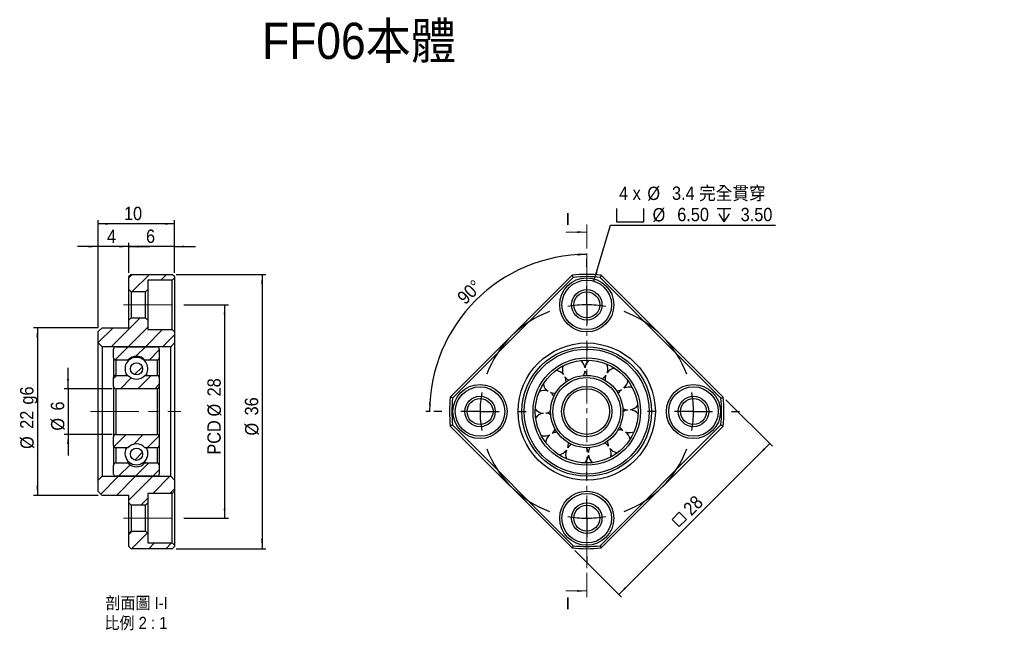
# Model space of a CAD drawing. Header units: millimetres. Extents: x 29 to 158, y 15 to 97.
import ezdxf

# ---------------------------------------------------------------- set-up
doc = ezdxf.new("R2010")
doc.units = ezdxf.units.MM
doc.header["$LTSCALE"] = 0.5
doc.linetypes.add('CENTER', pattern=[10.16, 6.35, -1.27, 1.27, -1.27])
doc.linetypes.add('CENTERX2', pattern=[20.32, 12.7, -2.54, 2.54, -2.54])
doc.layers.add('FORMAT', color=7, linetype='Continuous')
doc.styles.add('SLDTEXTSTYLE0', font='GOTHIC.TTF', dxfattribs={"width": 0.913, "bigfont": 'bigfont'})
doc.styles.add('SLDTEXTSTYLE1', font='GOTHIC.TTF', dxfattribs={"width": 0.913})
doc.dimstyles.new('SLDDIMSTYLE0', dxfattribs={"dimtxt": 1.75, "dimasz": 1.25, "dimexe": 0, "dimexo": 0.0625, "dimgap": 0.4375, "dimtad": 1, "dimdec": 4, "dimlfac": 0.5, "dimzin": 12, "dimdsep": 46, "dimtxsty": 'SLDTEXTSTYLE1', "dimsah": 1, "dimcen": 0.09, "dimazin": 3, "dimtfac": 1, "dimtofl": 0, "dimtmove": 0, "dimatfit": 3, "dimfxl": 0, "dimfrac": 2, "dimtolj": 1, "dimtzin": 12, "dimarcsym": 0})
doc.dimstyles.new('SLDDIMSTYLE1', dxfattribs={"dimtxt": 1.75, "dimasz": 1.25, "dimexe": 0, "dimexo": 0.0625, "dimgap": 0.4375, "dimtad": 1, "dimrnd": 1e-09, "dimzin": 12, "dimdsep": 46, "dimtxsty": 'SLDTEXTSTYLE1', "dimsah": 1, "dimcen": 0.09, "dimadec": 0, "dimazin": 3, "dimtfac": 1, "dimtofl": 0, "dimtmove": 0, "dimatfit": 3, "dimfxl": 0, "dimfrac": 2, "dimtolj": 1, "dimtzin": 12, "dimarcsym": 0})
doc.dimstyles.new('SLDDIMSTYLE2', dxfattribs={"dimtxt": 1.75, "dimasz": 1.25, "dimexe": 0, "dimexo": 0.0625, "dimgap": 0.4375, "dimtad": 0, "dimtih": 1, "dimtoh": 1, "dimdec": 1, "dimrnd": 1e-09, "dimzin": 12, "dimdsep": 46, "dimtxsty": 'SLDTEXTSTYLE1', "dimsah": 1, "dimcen": 0, "dimadec": 0, "dimazin": 3, "dimtfac": 1, "dimtofl": 0, "dimtmove": 0, "dimatfit": 3, "dimfxl": 0, "dimfrac": 2, "dimtolj": 1, "dimtzin": 12, "dimarcsym": 0})
doc.dimstyles.new('SLDDIMSTYLE3', dxfattribs={"dimtxt": 1.75, "dimasz": 1.25, "dimexe": 0, "dimexo": 0.0625, "dimgap": 0.4375, "dimtad": 1, "dimrnd": 1e-09, "dimzin": 12, "dimdsep": 46, "dimtxsty": 'SLDTEXTSTYLE1', "dimsah": 1, "dimcen": 0.09, "dimadec": 0, "dimazin": 3, "dimtfac": 1, "dimtmove": 0, "dimatfit": 0, "dimfxl": 0, "dimfrac": 2, "dimtolj": 1, "dimtzin": 12, "dimarcsym": 0})

# ---------------------------------------------------------------- blocks, each defined once
blk = doc.blocks.new('_D')
at = {"layer": 'FORMAT', "color": 7}
blk.add_line((82.87, 45.99), (82.3, 45.99), dxfattribs=at)
blk.add_arc((103.42, 45.99), 20.62, 90, 180, dxfattribs=at)
for points in [[(103.42, 66.61), (102.16, 66.7), (102.17, 66.45)], [(82.8, 45.99), (82.96, 47.23), (82.71, 47.24)]]:
    blk.add_solid(points, dxfattribs=at)
at = {"layer": 'FORMAT', "color": 7, "insert": (86.25, 61.18), "char_height": 1.75, "attachment_point": 1, "rotation": 44.1003, "style": 'SLDTEXTSTYLE1'}
blk.add_mtext('90°', dxfattribs=at)
blk = doc.blocks.new('SW_SYMBOL_MOD_BOX')
at = {"layer": 'FORMAT', "color": 0}
for p, q in [((100, 100), (100, 400)), ((100, 400), (400, 400)), ((400, 400), (400, 100)), ((100, 100), (400, 100))]:
    blk.add_line(p, q, dxfattribs=at)
blk = doc.blocks.new('_D_1')
at = {"layer": 'FORMAT', "color": 7}
for p, q in [((121.67, 47.54), (127.78, 41.43)), ((127.43, 41.78), (107.63, 21.98)), ((101.87, 27.74), (107.98, 21.63))]:
    blk.add_line(p, q, dxfattribs=at)
for points in [[(127.43, 41.78), (126.45, 40.98), (126.63, 40.81)], [(107.63, 21.98), (108.6, 22.78), (108.42, 22.95)]]:
    blk.add_solid(points, dxfattribs=at)
at = {"layer": 'FORMAT', "color": 7, "xscale": 0.004470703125, "yscale": 0.004470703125, "zscale": 0.004470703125, "rotation": 45.00000000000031}
blk.add_blockref('SW_SYMBOL_MOD_BOX', (115.56, 30.25), dxfattribs=at)
at = {"layer": 'FORMAT', "color": 7, "insert": (115.9, 33.45), "char_height": 1.75, "attachment_point": 1, "rotation": 45, "style": 'SLDTEXTSTYLE1'}
blk.add_mtext('28', dxfattribs=at)
blk = doc.blocks.new('SW_SYMBOL_HOLE_SPOT')
at = {"layer": 'FORMAT', "color": 0}
for p, q in [((0, 437.5), (0, 37.5)), ((800, 37.5), (800, 437.5)), ((0, 37.5), (800, 37.5))]:
    blk.add_line(p, q, dxfattribs=at)
blk = doc.blocks.new('SW_SYMBOL_HOLE_DEPTH')
at = {"layer": 'FORMAT', "color": 0}
for p, q in [((0, 437.5), (400, 437.5)), ((200, 437.5), (200, 37.5)), ((50, 277.5), (200, 37.5)), ((350, 277.5), (200, 37.5))]:
    blk.add_line(p, q, dxfattribs=at)
blk = doc.blocks.new('_D_2')
at = {"layer": 'FORMAT'}
for p, q in [((104.35, 63.1), (106.54, 70.46)), ((106.54, 70.46), (128.19, 70.46))]:
    blk.add_line(p, q, dxfattribs=at)
blk.add_solid([(104.35, 63.1), (104.83, 64.27), (104.59, 64.34)], dxfattribs=at)
at = {"layer": 'FORMAT', "xscale": 0.004470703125, "yscale": 0.004470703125, "zscale": 0.004470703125}
for name, p in [('SW_SYMBOL_HOLE_SPOT', (107.34, 70.7)), ('SW_SYMBOL_HOLE_DEPTH', (120.52, 70.7))]:
    blk.add_blockref(name, p, dxfattribs=at)
at = {"layer": 'FORMAT', "char_height": 1.75, "attachment_point": 1}
for s, insert, style in [('4 x ', (107.66, 75.52), 'SLDTEXTSTYLE1'), ('%%c', (111.37, 75.5), 'SLDTEXTSTYLE1'), (' 3.4 \\M+18AAE\\M+19153\\M+18AD1\\M+190FA', (114.01, 75.52), 'SLDTEXTSTYLE0'), ('%%c', (112.06, 72.69), 'SLDTEXTSTYLE1'), (' 6.50 ', (114.7, 72.72), 'SLDTEXTSTYLE1'), (' 3.50', (123.02, 72.72), 'SLDTEXTSTYLE1')]:
    blk.add_mtext(s, dxfattribs=dict(at, insert=insert, style=style))
blk = doc.blocks.new('SW_CENTERMARKSYMBOL_0')
at = {"layer": 'FORMAT', "color": 0}
for p, q in [((0, 5), (0, 6.05)), ((0, 0), (0, 2.5)), ((0, 0), (0, -2.5)), ((0, -5), (0, -6.05)), ((-19, -14), (-20.05, -14)), ((-14, -14), (-16.5, -14)), ((-14, -14), (-11.5, -14)), ((-9, -14), (-7.95, -14)), ((9, -14), (7.95, -14)), ((14, -14), (11.5, -14)), ((14, -14), (16.5, -14)), ((19, -14), (20.05, -14)), ((0, -23), (0, -21.95)), ((0, -28), (0, -25.5)), ((0, -28), (0, -30.5)), ((0, -33), (0, -34.05))]:
    blk.add_line(p, q, dxfattribs=at)
for start, end in [(90, 100.2314), (79.7686, 90), (110.4628, 159.5372), (20.4628, 69.5372), (169.7686, 180), (0, 10.2314), (180, 190.2314), (349.7686, 0), (200.4628, 249.5372), (290.4628, 339.5372), (259.7686, 270), (270, 280.2314)]:
    blk.add_arc((0, -14), 14, start, end, dxfattribs=at)
blk = doc.blocks.new('_D_3')
at = {"layer": 'FORMAT', "color": 7}
for p, q in [((35.36, 48.99), (35.36, 51.74)), ((41.13, 48.99), (34.86, 48.99)), ((35.36, 48.99), (35.36, 42.99)), ((41.13, 42.99), (34.86, 42.99)), ((35.36, 42.99), (35.36, 40.24))]:
    blk.add_line(p, q, dxfattribs=at)
for points in [[(35.36, 48.99), (35.48, 50.24), (35.23, 50.24)], [(35.36, 42.99), (35.23, 41.74), (35.48, 41.74)]]:
    blk.add_solid(points, dxfattribs=at)
at = {"layer": 'FORMAT', "color": 7, "char_height": 1.75, "attachment_point": 1, "rotation": 90, "style": 'SLDTEXTSTYLE1'}
for s, insert in [('6', (33.1, 46.12)), ('%%c', (33.12, 43.48))]:
    blk.add_mtext(s, dxfattribs=dict(at, insert=insert))
blk = doc.blocks.new('_D_4')
at = {"layer": 'FORMAT', "color": 7}
for p, q in [((39.33, 56.99), (30.83, 56.99)), ((31.33, 56.99), (31.33, 34.99)), ((39.33, 34.99), (30.83, 34.99))]:
    blk.add_line(p, q, dxfattribs=at)
for points in [[(31.33, 56.99), (31.21, 55.74), (31.46, 55.74)], [(31.33, 34.99), (31.46, 36.24), (31.21, 36.24)]]:
    blk.add_solid(points, dxfattribs=at)
at = {"layer": 'FORMAT', "color": 7, "char_height": 1.75, "attachment_point": 1, "rotation": 90, "style": 'SLDTEXTSTYLE1'}
for s, insert in [(' g6', (29.07, 46.31)), ('22', (29.07, 43.72)), ('%%c', (29.1, 41.08))]:
    blk.add_mtext(s, dxfattribs=dict(at, insert=insert))
blk = doc.blocks.new('_D_5')
at = {"layer": 'FORMAT', "color": 7}
for p, q in [((43.33, 67.64), (40.58, 67.64)), ((43.33, 64.19), (43.33, 68.14)), ((49.33, 67.64), (43.33, 67.64)), ((49.33, 64.19), (49.33, 68.14)), ((49.33, 67.64), (52.08, 67.64))]:
    blk.add_line(p, q, dxfattribs=at)
for points in [[(43.33, 67.64), (42.08, 67.76), (42.08, 67.51)], [(49.33, 67.64), (50.58, 67.51), (50.58, 67.76)]]:
    blk.add_solid(points, dxfattribs=at)
at = {"layer": 'FORMAT', "color": 7, "insert": (45.59, 69.87), "char_height": 1.75, "attachment_point": 1, "style": 'SLDTEXTSTYLE1'}
blk.add_mtext('6', dxfattribs=at)
blk = doc.blocks.new('_D_6')
at = {"layer": 'FORMAT', "color": 7}
for p, q in [((39.33, 67.64), (36.58, 67.64)), ((39.33, 56.99), (39.33, 68.14)), ((43.33, 67.64), (39.33, 67.64)), ((43.33, 64.19), (43.33, 68.14)), ((43.33, 67.64), (46.08, 67.64))]:
    blk.add_line(p, q, dxfattribs=at)
for points in [[(39.33, 67.64), (38.08, 67.76), (38.08, 67.51)], [(43.33, 67.64), (44.58, 67.51), (44.58, 67.76)]]:
    blk.add_solid(points, dxfattribs=at)
at = {"layer": 'FORMAT', "color": 7, "insert": (40.48, 69.87), "char_height": 1.75, "attachment_point": 1, "style": 'SLDTEXTSTYLE1'}
blk.add_mtext('4', dxfattribs=at)
blk = doc.blocks.new('_D_7')
at = {"layer": 'FORMAT', "color": 7}
for p, q in [((39.33, 56.99), (39.33, 71.12)), ((49.33, 64.19), (49.33, 71.12)), ((49.33, 70.62), (39.33, 70.62))]:
    blk.add_line(p, q, dxfattribs=at)
for points in [[(39.33, 70.62), (40.58, 70.5), (40.58, 70.75)], [(49.33, 70.62), (48.08, 70.75), (48.08, 70.5)]]:
    blk.add_solid(points, dxfattribs=at)
at = {"layer": 'FORMAT', "color": 7, "insert": (42.7, 72.86), "char_height": 1.75, "attachment_point": 1, "style": 'SLDTEXTSTYLE1'}
blk.add_mtext('10', dxfattribs=at)
blk = doc.blocks.new('_D_8')
at = {"layer": 'FORMAT', "color": 7}
for p, q in [((50.53, 59.99), (56.4, 59.99)), ((55.9, 59.99), (55.9, 31.99)), ((50.53, 31.99), (56.4, 31.99))]:
    blk.add_line(p, q, dxfattribs=at)
for points in [[(55.9, 59.99), (55.78, 58.74), (56.03, 58.74)], [(55.9, 31.99), (56.03, 33.24), (55.78, 33.24)]]:
    blk.add_solid(points, dxfattribs=at)
at = {"layer": 'FORMAT', "color": 7, "char_height": 1.75, "attachment_point": 1, "rotation": 90, "style": 'SLDTEXTSTYLE1'}
for s, insert in [('28', (53.64, 47.98)), ('%%c', (53.67, 45.34)), ('PCD', (53.64, 40.33))]:
    blk.add_mtext(s, dxfattribs=dict(at, insert=insert))
blk = doc.blocks.new('_D_9')
at = {"layer": 'FORMAT', "color": 7}
for p, q in [((49.53, 63.99), (61.32, 63.99)), ((60.82, 63.99), (60.82, 27.99)), ((49.53, 27.99), (61.32, 27.99))]:
    blk.add_line(p, q, dxfattribs=at)
for points in [[(60.82, 63.99), (60.69, 62.74), (60.94, 62.74)], [(60.82, 27.99), (60.94, 29.24), (60.69, 29.24)]]:
    blk.add_solid(points, dxfattribs=at)
at = {"layer": 'FORMAT', "color": 7, "char_height": 1.75, "attachment_point": 1, "rotation": 90, "style": 'SLDTEXTSTYLE1'}
for s, insert in [('36', (58.56, 45.48)), ('%%c', (58.58, 42.84))]:
    blk.add_mtext(s, dxfattribs=dict(at, insert=insert))
blk = doc.blocks.new('SW_NOTE_0')
at = {"layer": 'FORMAT', "color": 0, "char_height": 1.5875, "attachment_point": 2, "style": 'SLDTEXTSTYLE0'}
for s, insert in [('\\M+19655\\M+196CA\\M+19AA4 I-I', (4.32, 2.03)), ('\\M+194E4\\M+197E1 2 : 1', (4.23, -0.59))]:
    blk.add_mtext(s, dxfattribs=dict(at, insert=insert))

msp = doc.modelspace()

# ---------------------------------------------------------------- hatches: boundary and pattern name
at = {"linetype": 'Continuous', "lineweight": 18}
h = msp.add_hatch(dxfattribs=at)
h.set_pattern_fill('ANSI31', scale=0.5, style=0)
h.paths.add_polyline_path([(43.33116, 63.68921), (43.33116, 61.98921), (43.63116, 61.68921), (45.53116, 61.68921), (45.83116, 61.98921), (45.83116, 63.23921), (49.03116, 63.23921), (49.33116, 63.53921), (49.33116, 63.68921), (49.03116, 63.98921), (43.63116, 63.98921)], flags=0)
h = msp.add_hatch(dxfattribs=at)
h.set_pattern_fill('ANSI31', scale=0.5, style=0)
h.paths.add_polyline_path([(43.33116, 56.98921), (39.83116, 56.98921), (39.33116, 56.48921), (39.33116, 54.98921), (39.83116, 54.48921), (48.83116, 54.48921), (49.33116, 54.98921), (49.33116, 56.43921), (49.03116, 56.73921), (45.83116, 56.73921), (45.83116, 57.98921), (45.53116, 58.28921), (43.63116, 58.28921), (43.33116, 57.98921)], flags=0)
h = msp.add_hatch(dxfattribs=at)
h.set_pattern_fill('ANSI31', scale=0.5, style=0)
edge = h.paths.add_edge_path(flags=0)
edge.add_arc((41.63116, 54.18921), 0.3, 90, 180)
edge.add_line((41.33116, 54.18921), (41.33116, 53.03921))
edge.add_arc((41.63116, 53.03921), 0.3, 180, 270)
edge.add_line((41.63116, 52.73921), (43.21313, 52.73921))
edge.add_arc((44.33116, 51.73921), 1.5, 41.8103149, 138.1896851, ccw=False)
edge.add_line((45.4492, 52.73921), (47.03116, 52.73921))
edge.add_arc((47.03116, 53.03921), 0.3, 270, 360)
edge.add_line((47.33116, 53.03921), (47.33116, 54.18921))
edge.add_arc((47.03116, 54.18921), 0.3, 0, 90)
edge.add_line((47.03116, 54.48921), (41.63116, 54.48921))
h = msp.add_hatch(dxfattribs=at)
h.set_pattern_fill('ANSI31', scale=0.5, style=0)
edge = h.paths.add_edge_path(flags=0)
edge.add_arc((44.33116, 51.59731), 0.79893, 0, 360)
h = msp.add_hatch(dxfattribs=at)
h.set_pattern_fill('ANSI31', scale=0.5, style=0)
edge = h.paths.add_edge_path(flags=0)
edge.add_arc((44.33116, 51.73921), 1.5, 221.8103149, 318.1896851, ccw=False)
edge.add_line((43.21313, 50.73921), (41.63116, 50.73921))
edge.add_arc((41.63116, 50.43921), 0.3, 90, 180)
edge.add_line((41.33116, 50.43921), (41.33116, 49.28921))
edge.add_arc((41.63116, 49.28921), 0.3, 180, 270)
edge.add_line((41.63116, 48.98921), (47.03116, 48.98921))
edge.add_arc((47.03116, 49.28921), 0.3, 270, 360)
edge.add_line((47.33116, 49.28921), (47.33116, 50.43921))
edge.add_arc((47.03116, 50.43921), 0.3, 0, 90)
edge.add_line((47.03116, 50.73921), (45.4492, 50.73921))
h = msp.add_hatch(dxfattribs=at)
h.set_pattern_fill('ANSI31', scale=0.5, style=0)
edge = h.paths.add_edge_path(flags=0)
edge.add_arc((44.33116, 40.23921), 1.5, 41.8103149, 138.1896851, ccw=False)
edge.add_line((45.4492, 41.23921), (47.03116, 41.23921))
edge.add_arc((47.03116, 41.53921), 0.3, 270, 360)
edge.add_line((47.33116, 41.53921), (47.33116, 42.68921))
edge.add_arc((47.03116, 42.68921), 0.3, 0, 90)
edge.add_line((47.03116, 42.98921), (41.63116, 42.98921))
edge.add_arc((41.63116, 42.68921), 0.3, 90, 180)
edge.add_line((41.33116, 42.68921), (41.33116, 41.53921))
edge.add_arc((41.63116, 41.53921), 0.3, 180, 270)
edge.add_line((41.63116, 41.23921), (43.21313, 41.23921))
h = msp.add_hatch(dxfattribs=at)
h.set_pattern_fill('ANSI31', scale=0.5, style=0)
edge = h.paths.add_edge_path(flags=0)
edge.add_arc((44.33116, 40.38111), 0.79893, 0, 360)
h = msp.add_hatch(dxfattribs=at)
h.set_pattern_fill('ANSI31', scale=0.5, style=0)
edge = h.paths.add_edge_path(flags=0)
edge.add_arc((41.63116, 37.78921), 0.3, 180, 270)
edge.add_line((41.63116, 37.48921), (47.03116, 37.48921))
edge.add_arc((47.03116, 37.78921), 0.3, 270, 360)
edge.add_line((47.33116, 37.78921), (47.33116, 38.93921))
edge.add_arc((47.03116, 38.93921), 0.3, 360, 450)
edge.add_line((47.03116, 39.23921), (45.4492, 39.23921))
edge.add_arc((44.33116, 40.23921), 1.5, 221.8103149, 318.1896851, ccw=False)
edge.add_line((43.21313, 39.23921), (41.63116, 39.23921))
edge.add_arc((41.63116, 38.93921), 0.3, 90, 180)
edge.add_line((41.33116, 38.93921), (41.33116, 37.78921))
h = msp.add_hatch(dxfattribs=at)
h.set_pattern_fill('ANSI31', scale=0.5, style=0)
h.paths.add_polyline_path([(39.83116, 34.98921), (43.33116, 34.98921), (43.33116, 33.98921), (43.63116, 33.68921), (45.53116, 33.68921), (45.83116, 33.98921), (45.83116, 35.23921), (49.03116, 35.23921), (49.33116, 35.53921), (49.33116, 36.98921), (48.83116, 37.48921), (39.83116, 37.48921), (39.33116, 36.98921), (39.33116, 35.48921)], flags=0)
h = msp.add_hatch(dxfattribs=at)
h.set_pattern_fill('ANSI31', scale=0.5, style=0)
h.paths.add_polyline_path([(43.33116, 29.98921), (43.33116, 28.28921), (43.63116, 27.98921), (49.03116, 27.98921), (49.33116, 28.28921), (49.33116, 28.43921), (49.03116, 28.73921), (45.83116, 28.73921), (45.83116, 29.98921), (45.53116, 30.28921), (43.63116, 30.28921)], flags=0)

# ---------------------------------------------------------------- linework, layer by layer
at = {"color": 7, "linetype": 'CENTER', "lineweight": 18}
msp.add_line((103.41727, 70.53995), (103.41727, 21.43846), dxfattribs=at)
at = {"color": 7, "linetype": 'Continuous', "lineweight": 18}
for p, q in [((100.66727, 69.53995), (103.41727, 69.53995)), ((100.66727, 22.43846), (103.41727, 22.43846))]:
    msp.add_line(p, q, dxfattribs=at)
at = {"color": 7, "linetype": 'Continuous', "lineweight": 25}
for p, q in [((43.63116, 63.98921), (43.33116, 63.68921)), ((43.33116, 61.98921), (43.33116, 63.68921)), ((43.63116, 63.98921), (49.03116, 63.98921)), ((49.33116, 63.68921), (49.03116, 63.98921)), ((49.03116, 63.23921), (49.33116, 63.53921)), ((49.33116, 63.68921), (49.33116, 63.53921)), ((49.33116, 63.53921), (49.33116, 56.43921)), ((85.51778, 47.8887), (101.51778, 63.8887)), ((101.65456, 63.60121), (85.80527, 47.75192)), ((121.02928, 47.75192), (105.17999, 63.60121)), ((105.31677, 63.8887), (121.31677, 47.8887)), ((49.03116, 63.23921), (45.83116, 63.23921)), ((45.83116, 63.23921), (45.83116, 61.98921)), ((49.03116, 56.73921), (49.03116, 63.23921)), ((43.33116, 61.98921), (43.63116, 61.68921)), ((43.33116, 57.98921), (43.33116, 61.98921)), ((43.63116, 61.68921), (43.63116, 58.28921)), ((45.53116, 61.68921), (43.63116, 61.68921)), ((45.53116, 61.68921), (45.83116, 61.98921)), ((45.53116, 58.28921), (45.53116, 61.68921)), ((45.83116, 61.98921), (45.83116, 57.98921)), ((43.63116, 58.28921), (43.33116, 57.98921)), ((43.63116, 58.28921), (45.53116, 58.28921)), ((45.83116, 57.98921), (45.53116, 58.28921)), ((39.83116, 56.98921), (39.33116, 56.48921)), ((39.83116, 56.98921), (43.33116, 56.98921)), ((43.33116, 56.98921), (43.33116, 57.98921)), ((45.83116, 57.98921), (45.83116, 56.73921)), ((39.33116, 54.98921), (39.33116, 56.48921)), ((45.83116, 56.73921), (49.03116, 56.73921)), ((49.33116, 56.43921), (49.03116, 56.73921)), ((49.33116, 56.43921), (49.33116, 54.98921)), ((39.33116, 54.98921), (39.83116, 54.48921)), ((39.33116, 36.98921), (39.33116, 54.98921)), ((39.83116, 54.48921), (39.83116, 37.48921)), ((48.83116, 54.48921), (39.83116, 54.48921)), ((41.63116, 54.48921), (47.03116, 54.48921)), ((48.83116, 54.48921), (49.33116, 54.98921)), ((48.83116, 37.48921), (48.83116, 54.48921)), ((49.33116, 54.98921), (49.33116, 36.98921)), ((41.33116, 53.03921), (41.33116, 54.18921)), ((41.33116, 53.03921), (41.33116, 50.43921)), ((47.33116, 54.18921), (47.33116, 53.03921)), ((47.33116, 53.03921), (47.33116, 50.43921)), ((43.21313, 52.73921), (41.63116, 52.73921)), ((43.21313, 52.73921), (43.21313, 52.59731)), ((45.4492, 52.73921), (45.4492, 52.59731)), ((47.03116, 52.73921), (45.4492, 52.73921)), ((41.33116, 49.28921), (41.33116, 50.43921)), ((41.63116, 50.73921), (43.21313, 50.73921)), ((45.4492, 50.73921), (47.03116, 50.73921)), ((47.33116, 50.43921), (47.33116, 49.28921)), ((41.33116, 49.28921), (41.33116, 42.68921)), ((47.33116, 49.28921), (47.33116, 42.68921)), ((41.63116, 48.98921), (41.63116, 42.98921)), ((47.03116, 48.98921), (41.63116, 48.98921)), ((47.03116, 48.98921), (47.03116, 42.98921)), ((98.66833, 48.48831), (98.8641, 48.42972)), ((97.47799, 45.79575), (97.6799, 45.76432)), ((108.57761, 46.23083), (108.77953, 46.19939)), ((101.51778, 28.08971), (85.51778, 44.08971)), ((85.80527, 44.22649), (101.65456, 28.3772)), ((105.17999, 28.3772), (121.02928, 44.22649)), ((121.31677, 44.08971), (105.31677, 28.08971)), ((41.33116, 41.53921), (41.33116, 42.68921)), ((41.63116, 42.98921), (47.03116, 42.98921)), ((47.33116, 42.68921), (47.33116, 41.53921)), ((97.43218, 42.86813), (97.59457, 42.82162)), ((108.49843, 43.31528), (108.69419, 43.25669)), ((41.33116, 41.53921), (41.33116, 38.93921)), ((47.33116, 41.53921), (47.33116, 38.93921)), ((43.21313, 41.23921), (41.63116, 41.23921)), ((47.03116, 41.23921), (45.4492, 41.23921)), ((107.30808, 40.62273), (107.47468, 40.59477)), ((41.33116, 37.78921), (41.33116, 38.93921)), ((41.63116, 39.23921), (43.21313, 39.23921)), ((43.21313, 39.49768), (43.21313, 39.23921)), ((45.4492, 39.49768), (45.4492, 39.23921)), ((45.4492, 39.23921), (47.03116, 39.23921)), ((47.33116, 38.93921), (47.33116, 37.78921)), ((39.83116, 37.48921), (39.33116, 36.98921)), ((39.83116, 37.48921), (48.83116, 37.48921)), ((47.03116, 37.48921), (41.63116, 37.48921)), ((49.33116, 36.98921), (48.83116, 37.48921)), ((39.33116, 35.48921), (39.33116, 36.98921)), ((49.33116, 36.98921), (49.33116, 35.53921)), ((39.33116, 35.48921), (39.83116, 34.98921)), ((43.33116, 34.98921), (39.83116, 34.98921)), ((43.33116, 33.98921), (43.33116, 34.98921)), ((49.03116, 35.23921), (45.83116, 35.23921)), ((45.83116, 35.23921), (45.83116, 33.98921)), ((49.03116, 35.23921), (49.33116, 35.53921)), ((49.03116, 28.73921), (49.03116, 35.23921)), ((49.33116, 35.53921), (49.33116, 28.43921)), ((43.33116, 33.98921), (43.63116, 33.68921)), ((43.33116, 29.98921), (43.33116, 33.98921)), ((43.63116, 33.68921), (43.63116, 30.28921)), ((45.53116, 33.68921), (43.63116, 33.68921)), ((45.53116, 33.68921), (45.83116, 33.98921)), ((45.53116, 30.28921), (45.53116, 33.68921)), ((45.83116, 33.98921), (45.83116, 29.98921)), ((43.63116, 30.28921), (43.33116, 29.98921)), ((43.33116, 28.28921), (43.33116, 29.98921)), ((43.63116, 30.28921), (45.53116, 30.28921)), ((45.83116, 29.98921), (45.53116, 30.28921)), ((45.83116, 29.98921), (45.83116, 28.73921)), ((45.83116, 28.73921), (49.03116, 28.73921)), ((49.33116, 28.43921), (49.03116, 28.73921)), ((49.33116, 28.43921), (49.33116, 28.28921)), ((43.33116, 28.28921), (43.63116, 27.98921)), ((49.03116, 27.98921), (43.63116, 27.98921)), ((49.03116, 27.98921), (49.33116, 28.28921))]:
    msp.add_line(p, q, dxfattribs=at)
at = {"color": 8, "linetype": 'Continuous', "lineweight": 25}
for p, q in [((41.63116, 52.73921), (41.63116, 50.73921)), ((47.03116, 52.73921), (47.03116, 50.73921)), ((41.63116, 41.23921), (41.63116, 39.23921)), ((47.03116, 41.23921), (47.03116, 39.23921))]:
    msp.add_line(p, q, dxfattribs=at)
at = {"color": 7, "linetype": 'Continuous', "lineweight": 25, "flags": 128}
for points in [[(43.00087, 50.90425), (42.97599, 50.85424), (42.92716, 50.73921)], [(45.73516, 50.73921), (45.68634, 50.85424), (45.66145, 50.90425)], [(98.8641, 48.42972), (99.10307, 48.39554), (99.32346, 48.39819)], [(108.14946, 46.40021), (108.34722, 46.3029), (108.57761, 46.23083)]]:
    msp.add_lwpolyline(points, dxfattribs=at)
at = {"color": 7, "linetype": 'Continuous', "lineweight": 25}
for centre, radius in [((103.41727, 59.98921), 3.55), ((103.41727, 59.98921), 3.25), ((103.41727, 59.98921), 2), ((103.41727, 59.98921), 1.7), ((103.41727, 45.98921), 9), ((103.41727, 45.98921), 8.5), ((103.41727, 45.98921), 8.2), ((103.41727, 45.98921), 7.05), ((44.33116, 51.59731), 0.79893), ((103.41727, 45.98921), 6.75), ((103.41727, 45.98921), 4.75), ((103.41727, 45.98921), 4.45), ((89.41727, 45.98921), 3.55), ((89.41727, 45.98921), 3.25), ((103.41727, 45.98921), 3.3), ((117.41727, 45.98921), 3.55), ((117.41727, 45.98921), 3.25), ((89.41727, 45.98921), 2), ((103.41727, 45.98921), 3), ((117.41727, 45.98921), 2), ((89.41727, 45.98921), 1.7), ((117.41727, 45.98921), 1.7), ((44.33116, 40.38111), 0.79893), ((103.41727, 31.98921), 3.55), ((103.41727, 31.98921), 3.25), ((103.41727, 31.98921), 2), ((103.41727, 31.98921), 1.7)]:
    msp.add_circle(centre, radius, dxfattribs=at)
for centre, radius, start, end in [((103.41727, 45.98921), 18, 83.9424413, 96.0575587), ((103.41727, 45.98921), 17.7, 84.2845206, 95.7154794), ((41.63116, 54.18921), 0.3, 90, 180), ((47.03116, 54.18921), 0.3, 0, 90), ((41.63116, 53.03921), 0.3, 180, 270), ((44.33116, 51.59731), 1.5, 90, 214.8944852), ((44.33116, 51.73921), 1.5, 41.8103149, 138.1896851), ((44.33116, 51.59731), 1.5, 325.1055148, 90), ((47.03116, 53.03921), 0.3, 270, 0), ((101.71267, 51.48073), 1.5, 160.7888463, 205.0561004), ((101.71267, 51.48073), 1.5, 9.433251, 53.7005051), ((104.68681, 51.59731), 1.5, 130.7888463, 175.0561004), ((104.68681, 51.59731), 1.5, 339.433251, 23.7005051), ((107.32077, 50.2112), 1.5, 100.7888463, 145.0561004), ((41.63116, 50.43921), 0.3, 90, 180), ((44.33116, 51.73921), 1.5, 221.8103149, 318.1896851), ((47.03116, 50.43921), 0.3, 0, 90), ((99.19528, 49.8927), 1.5, 39.433251, 83.7005051), ((99.19528, 49.8927), 1.5, 359.5872812, 25.0561004), ((101.71267, 51.48073), 1.5, 219.433251, 244.9020703), ((101.71267, 51.48073), 1.5, 329.5872812, 355.0561004), ((104.68681, 51.59731), 1.5, 189.433251, 214.9020703), ((104.68681, 51.59731), 1.5, 299.5872812, 325.0561004), ((107.32077, 50.2112), 1.5, 159.433251, 184.9020703), ((41.63116, 49.28921), 0.3, 180, 270), ((47.03116, 49.28921), 0.3, 270, 0), ((99.19528, 49.8927), 1.5, 190.7888463, 235.0561004), ((107.32077, 50.2112), 1.5, 309.433251, 353.7005051), ((108.9088, 47.69381), 1.5, 70.7888463, 115.0561004), ((103.41727, 45.98921), 18, 173.9424413, 186.0575587), ((97.80917, 47.25874), 1.5, 69.433251, 113.7005051), ((97.80917, 47.25874), 1.5, 29.5872812, 55.0561004), ((107.32077, 50.2112), 1.5, 269.5872812, 295.0561004), ((108.9088, 47.69381), 1.5, 129.433251, 154.9020703), ((103.41727, 45.98921), 18, 353.9424413, 6.0575587), ((103.41727, 45.98921), 17.7, 174.2845206, 185.7154794), ((108.9088, 47.69381), 1.5, 279.433251, 323.7005051), ((103.41727, 45.98921), 17.7, 354.2845206, 5.7154794), ((97.80917, 47.25874), 1.5, 220.7888463, 257.2446757), ((97.92575, 44.2846), 1.5, 99.433251, 143.7005051), ((97.80917, 47.25874), 1.5, 279.433251, 304.9020703), ((97.92575, 44.2846), 1.5, 59.5872812, 85.0561004), ((109.02537, 44.71967), 1.5, 99.433251, 124.9020703), ((109.02537, 44.71967), 1.5, 40.7888463, 85.0561004), ((109.02537, 44.71967), 1.5, 209.5872812, 235.0561004), ((41.63116, 42.68921), 0.3, 90, 180), ((47.03116, 42.68921), 0.3, 0, 90), ((97.92575, 44.2846), 1.5, 257.2446757, 295.0561004), ((99.51378, 41.76721), 1.5, 129.433251, 173.7005051), ((97.92575, 44.2846), 1.5, 309.433251, 334.9020703), ((99.51378, 41.76721), 1.5, 89.5872812, 115.0561004), ((107.63927, 42.08571), 1.5, 69.433251, 94.9020703), ((107.63927, 42.08571), 1.5, 10.7888463, 55.0561004), ((109.02537, 44.71967), 1.5, 257.2446757, 293.7005051), ((41.63116, 41.53921), 0.3, 180, 270), ((44.33116, 40.23921), 1.5, 41.8103149, 138.1896851), ((47.03116, 41.53921), 0.3, 270, 0), ((99.51378, 41.76721), 1.5, 339.433251, 4.9020703), ((102.14774, 40.38111), 1.5, 119.5872812, 145.0561004), ((105.12188, 40.49768), 1.5, 39.433251, 64.9020703), ((107.63927, 42.08571), 1.5, 179.5872812, 205.0561004), ((44.33116, 40.49768), 1.5, 150.3731854, 29.6268146), ((99.51378, 41.76721), 1.5, 280.7888463, 325.0561004), ((102.14774, 40.38111), 1.5, 159.433251, 203.7005051), ((102.14774, 40.38111), 1.5, 310.7888463, 355.0561004), ((102.14774, 40.38111), 1.5, 9.433251, 34.9020703), ((105.12188, 40.49768), 1.5, 149.5872812, 175.0561004), ((105.12188, 40.49768), 1.5, 189.433251, 233.7005051), ((107.63927, 42.08571), 1.5, 219.433251, 257.2446757), ((105.12188, 40.49768), 1.5, 340.7888463, 25.0561004), ((41.63116, 38.93921), 0.3, 90, 180), ((44.33116, 40.23921), 1.5, 221.8103149, 318.1896851), ((47.03116, 38.93921), 0.3, 0, 90), ((41.63116, 37.78921), 0.3, 180, 270), ((47.03116, 37.78921), 0.3, 270, 0), ((103.41727, 45.98921), 18, 263.9424413, 276.0575587), ((103.41727, 45.98921), 17.7, 264.2845206, 275.7154794)]:
    msp.add_arc(centre, radius, start, end, dxfattribs=at)
for points in [[(101.65456, 63.60121), (101.6091, 63.69714), (101.5635, 63.79296), (101.51778, 63.8887)], [(105.31677, 63.8887), (105.27105, 63.79296), (105.22545, 63.69714), (105.17999, 63.60121)], [(85.80527, 47.75192), (85.70934, 47.79738), (85.61352, 47.84298), (85.51778, 47.8887)], [(121.02928, 47.75192), (121.1252, 47.79738), (121.22103, 47.84298), (121.31677, 47.8887)], [(85.80527, 44.22649), (85.70934, 44.18103), (85.61352, 44.13543), (85.51778, 44.08971)], [(121.02928, 44.22649), (121.1252, 44.18103), (121.22103, 44.13543), (121.31677, 44.08971)], [(101.65456, 28.3772), (101.6091, 28.28128), (101.5635, 28.18545), (101.51778, 28.08971)], [(105.17999, 28.3772), (105.22545, 28.28128), (105.27105, 28.18545), (105.31677, 28.08971)]]:
    msp.add_open_spline(points, degree=3, dxfattribs=at)
at = {"color": 7, "linetype": 'Continuous', "lineweight": 18}
for points in [[(103.41727, 69.53995), (102.16727, 69.66495), (102.16727, 69.41495)], [(103.41727, 22.43846), (102.16727, 22.56346), (102.16727, 22.31346)]]:
    msp.add_solid(points, dxfattribs=at)
at = {"layer": 'FORMAT', "color": 7, "linetype": 'CENTERX2', "lineweight": 18}
for p, q in [((42.63116, 59.98921), (50.03116, 59.98921)), ((38.30972, 45.98921), (50.14323, 45.98921)), ((42.63116, 31.98921), (50.03116, 31.98921))]:
    msp.add_line(p, q, dxfattribs=at)

# ---------------------------------------------------------------- block references
at = {"layer": 'FORMAT', "color": 7}
msp.add_blockref('SW_CENTERMARKSYMBOL_0', (103.41727, 59.98921), dxfattribs=at)
at = {"layer": 'FORMAT'}
msp.add_blockref('SW_NOTE_0', (40.03315, 19.63481), dxfattribs=at)

# ---------------------------------------------------------------- texts
at = {"color": 7, "linetype": 'Continuous', "char_height": 1.5875, "attachment_point": 1, "style": 'SLDTEXTSTYLE1'}
for insert in [(100.66727, 72.06118), (100.66727, 21.59889)]:
    msp.add_mtext('I', dxfattribs=dict(at, insert=insert))
at = {"layer": 'FORMAT', "color": 7, "insert": (60.83226, 97.018), "char_height": 4.7625, "attachment_point": 1, "style": 'SLDTEXTSTYLE0'}
msp.add_mtext('FF06\\M+1967B\\M+1E993', dxfattribs=at)

# ---------------------------------------------------------------- dimensions: what is measured, and where the dimension line sits
at = {"layer": 'FORMAT'}
dim = msp.add_diameter_dim_2p(p1=(102.487, 56.87519), p2=(104.34754, 63.10322), text='4 x <> 完全貫穿\\P{\\fGDT;v}%%c 6.50 {\\fGDT;x} 3.50\\P', dimstyle='SLDDIMSTYLE2', dxfattribs=at)
dim.commit()
dim.dimension.update_dxf_attribs({"geometry": '_D_2', "text_midpoint": (117.76496, 73.26242), "dimtype": 163})
at = {"layer": 'FORMAT', "color": 7}
for base, p2, dimstyle, picture, middle in [((39.33116, 70.62441), (39.33116, 56.48921), 'SLDDIMSTYLE1', '_D_7', (43.99117, 70.62441)), ((43.33116, 67.63829), (43.33116, 63.68921), 'SLDDIMSTYLE3', '_D_5', (46.23509, 67.63829))]:
    dim = msp.add_linear_dim(base=base, p1=(49.33116, 63.68921), p2=p2, angle=0, dimstyle=dimstyle, dxfattribs=at)
    dim.commit()
    dim.dimension.update_dxf_attribs({"geometry": picture, "text_midpoint": middle, "dimtype": 160})
dim = msp.add_linear_dim(base=(39.33116, 67.63829), p1=(43.33116, 63.68921), p2=(39.33116, 56.48921), dimstyle='SLDDIMSTYLE3', dxfattribs=at)
dim.commit()
dim.dimension.update_dxf_attribs({"geometry": '_D_6', "text_midpoint": (41.13071, 67.63829), "dimtype": 160})
dim = msp.add_angular_dim_2l(base=(88.83733, 60.56915), line1=((103.41727, 70.53995), (103.41727, 21.43846)), line2=((83.36727, 45.98921), (95.46727, 45.98921)), dimstyle='SLDDIMSTYLE0', dxfattribs=at)
dim.commit()
dim.dimension.update_dxf_attribs({"geometry": '_D', "text_midpoint": (89.06807, 60.79629), "dimtype": 162})
for base, p1, p2, angle, text, dimstyle, picture, middle in [((60.81727, 27.98921), (49.03116, 63.98921), (49.03116, 27.98921), 90, '%%c<>', 'SLDDIMSTYLE1', '_D_9', (60.81727, 45.44897)), ((55.90202, 31.98921), (50.03116, 59.98921), (50.03116, 31.98921), 90, 'PCD%%c<>', 'SLDDIMSTYLE1', '_D_8', (55.90202, 45.44897)), ((31.33116, 34.98921), (39.83116, 56.98921), (39.83116, 34.98921), 90, '%%c<> g6', 'SLDDIMSTYLE1', '_D_4', (31.33116, 45.44897)), ((35.35937, 42.98921), (41.63116, 48.98921), (41.63116, 42.98921), 90, '%%c<>', 'SLDDIMSTYLE3', '_D_3', (35.35937, 45.44897)), ((107.62735, 21.98014), (121.31677, 47.8887), (101.51778, 28.08971), 45, '{\\fGDT;o}<>', 'SLDDIMSTYLE1', '_D_1', (117.52684, 31.87964))]:
    dim = msp.add_linear_dim(base=base, p1=p1, p2=p2, angle=angle, text=text, dimstyle=dimstyle, dxfattribs=at)
    dim.commit()
    dim.dimension.update_dxf_attribs({"geometry": picture, "text_midpoint": middle, "dimtype": 160})

doc.saveas('drawing.dxf')
